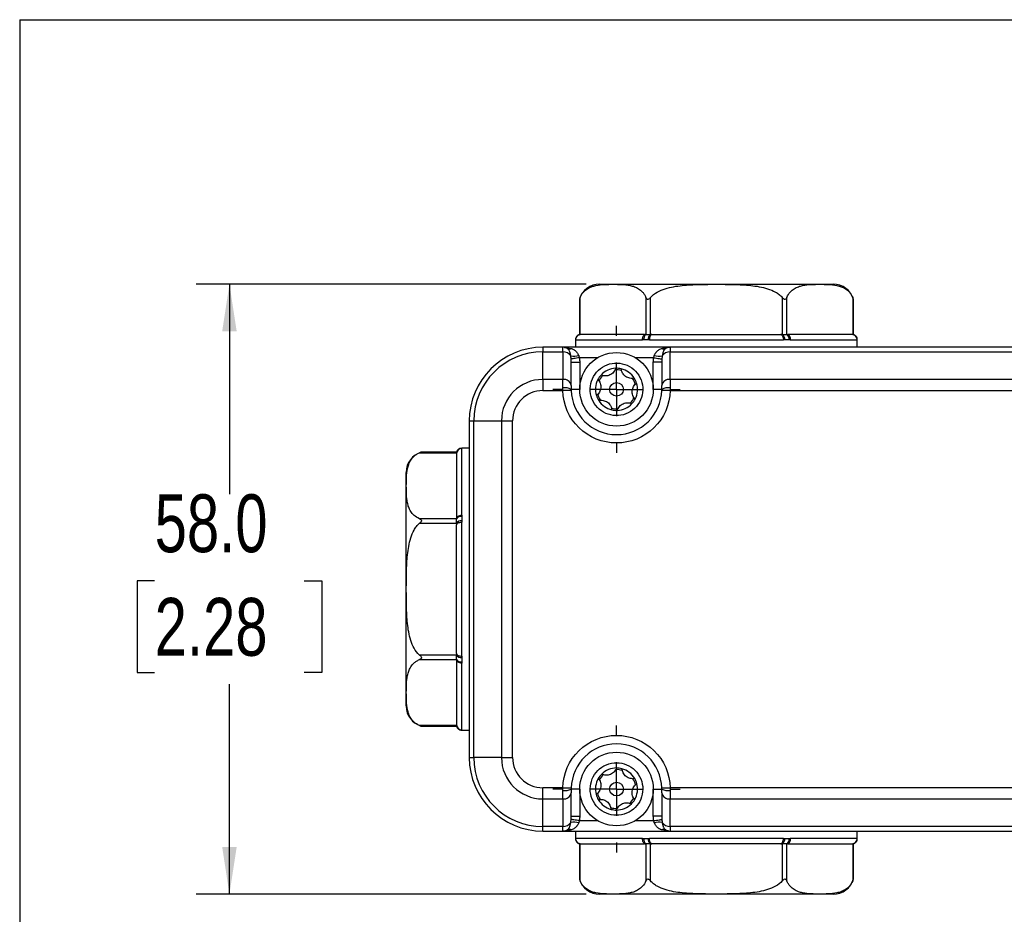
# Model space of a CAD drawing. Header units: millimetres. Extents: x 0 to 559, y 0 to 432.
# Tile 9 of 26: x 0 to 94, y 347 to 432. Entities that reach past the tile are written whole.
import ezdxf

# ---------------------------------------------------------------- set-up
doc = ezdxf.new("R2010")
doc.units = ezdxf.units.MM
doc.linetypes.add('CENTERX2', pattern=[20.32, 12.7, -2.54, 2.54, -2.54])
doc.layers.add('CENTER', color=40, linetype='CENTERX2')
doc.layers.add('DIMENSIONS', color=140, linetype='Continuous', lineweight=25)
doc.styles.add('SLDTEXTSTYLE0', font='TXT', dxfattribs={"width": 0.75})
doc.dimstyles.new('SLDDIMSTYLE0', dxfattribs={"dimtxt": 5.5, "dimasz": 4.5, "dimexe": 0, "dimexo": 0.0625, "dimgap": 1.375, "dimtad": 0, "dimtih": 1, "dimtoh": 1, "dimdec": 1, "dimrnd": 1e-09, "dimzin": 4, "dimdsep": 46, "dimtxsty": 'SLDTEXTSTYLE0', "dimsah": 1, "dimcen": 0.09, "dimadec": 0, "dimazin": 1, "dimtfac": 1, "dimtdec": 1, "dimtofl": 0, "dimtmove": 0, "dimatfit": 3, "dimfxl": 0, "dimfrac": 2, "dimtolj": 1, "dimtzin": 12, "dimarcsym": 0})

# ---------------------------------------------------------------- blocks, each defined once
blk = doc.blocks.new('_D_9')
at = {"layer": 'DIMENSIONS'}
for p, q in [((53.873, 406.657), (16.769, 406.657)), ((19.944, 406.657), (19.944, 386.696)), ((12.832, 378.467), (11.156, 378.467)), ((11.156, 378.467), (11.156, 369.736)), ((27.055, 378.467), (28.731, 378.467)), ((28.731, 378.467), (28.731, 369.736)), ((11.156, 369.736), (12.832, 369.736)), ((28.731, 369.736), (27.055, 369.736)), ((19.944, 348.657), (19.944, 368.619)), ((53.873, 348.657), (16.769, 348.657))]:
    blk.add_line(p, q, dxfattribs=at)
for points in [[(19.944, 406.657), (19.251, 402.157), (20.636, 402.157)], [(19.944, 348.657), (20.636, 353.157), (19.251, 353.157)]]:
    blk.add_solid(points, dxfattribs=at)
at = {"layer": 'DIMENSIONS', "char_height": 5.5, "attachment_point": 1, "style": 'SLDTEXTSTYLE0'}
for s, insert in [('58.0', (12.832, 386.674)), ('2.28', (12.832, 376.826))]:
    blk.add_mtext(s, dxfattribs=dict(at, insert=insert))
blk = doc.blocks.new('SW_CENTERMARKSYMBOL_1')
at = {"layer": 'CENTER', "color": 0}
for p, q in [((0, 5.08), (0, 6.04)), ((0, 0), (0, 2.54)), ((-5.08, 0), (-6.04, 0)), ((0, 0), (-2.54, 0)), ((0, 0), (0, -2.54)), ((0, 0), (2.54, 0)), ((5.08, 0), (6.04, 0)), ((0, -5.08), (0, -6.04))]:
    blk.add_line(p, q, dxfattribs=at)
blk = doc.blocks.new('SW_CENTERMARKSYMBOL_2')
at = {"layer": 'CENTER', "color": 0}
for p, q in [((0, 5.08), (0, 6.04)), ((0, 0), (0, 2.54)), ((-5.08, 0), (-6.04, 0)), ((0, 0), (-2.54, 0)), ((0, 0), (0, -2.54)), ((0, 0), (2.54, 0)), ((5.08, 0), (6.04, 0)), ((0, -5.08), (0, -6.04))]:
    blk.add_line(p, q, dxfattribs=at)

msp = doc.modelspace()

# ---------------------------------------------------------------- linework, layer by layer
at = {"color": 7, "linetype": 'Continuous'}
for q in [(0, 0), (558.8, 431.8)]:
    msp.add_line((0, 431.8), q, dxfattribs=at)
for p, q in [((53.287, 401.857), (53.287, 405.397)), ((59.552, 405.397), (59.552, 401.857)), ((59.985, 401.857), (59.985, 405.397)), ((72.513, 405.397), (72.513, 401.857)), ((72.946, 401.857), (72.946, 405.397)), ((79.21, 405.397), (79.21, 401.857)), ((53.22, 405.208), (53.22, 401.857)), ((79.277, 401.857), (79.277, 405.208)), ((59.552, 401.857), (59.485, 401.857)), ((60.118, 401.857), (59.985, 401.857)), ((72.513, 401.857), (72.38, 401.857)), ((73.013, 401.857), (72.946, 401.857)), ((52.849, 401.377), (52.849, 400.657)), ((52.854, 401.357), (59.223, 401.357)), ((59.88, 401.357), (72.617, 401.357)), ((73.275, 401.357), (79.644, 401.357)), ((79.649, 400.657), (79.649, 401.377)), ((49.749, 400.657), (49.749, 400.218)), ((51.649, 400.657), (49.749, 400.657)), ((49.749, 397.597), (49.749, 400.218)), ((49.749, 400.218), (51.649, 400.218)), ((51.649, 400.218), (51.649, 400.657)), ((61.849, 400.657), (51.649, 400.657)), ((51.649, 400.218), (51.649, 397.597)), ((51.808, 400.633), (52.474, 400.53)), ((61.849, 400.657), (61.849, 400.218)), ((171.367, 400.657), (61.849, 400.657)), ((61.849, 397.597), (61.849, 400.218)), ((61.849, 400.218), (171.367, 400.218)), ((52.449, 397.031), (52.449, 399.226)), ((52.449, 399.226), (53.249, 399.226)), ((54.946, 399.657), (53.22, 399.657)), ((53.249, 399.226), (53.249, 396.657)), ((60.278, 399.657), (58.552, 399.657)), ((61.049, 399.226), (60.249, 399.226)), ((60.249, 396.657), (60.249, 399.226)), ((61.049, 399.226), (61.049, 397.031)), ((51.649, 397.597), (49.749, 397.597)), ((49.749, 397.597), (49.749, 396.536)), ((51.649, 396.796), (51.649, 397.597)), ((125.37, 397.597), (61.849, 397.597)), ((61.849, 397.597), (61.849, 396.796)), ((49.749, 396.536), (51.65, 396.536)), ((53.249, 396.657), (52.449, 396.657)), ((61.049, 396.657), (60.249, 396.657)), ((61.847, 396.536), (124.275, 396.536)), ((42.749, 393.657), (43.188, 393.657)), ((42.749, 393.657), (42.749, 361.657)), ((43.188, 393.657), (45.81, 393.657)), ((43.188, 361.657), (43.188, 393.657)), ((45.81, 393.657), (45.81, 361.657)), ((45.81, 393.657), (46.87, 393.657)), ((46.87, 361.657), (46.87, 393.657)), ((38.009, 390.619), (41.549, 390.619)), ((41.549, 390.686), (38.198, 390.686)), ((42.749, 391.057), (42.029, 391.057)), ((42.049, 384.684), (42.049, 391.052)), ((41.549, 384.355), (38.009, 384.355)), ((38.009, 383.922), (41.549, 383.922)), ((41.549, 384.421), (41.549, 384.355)), ((41.549, 383.922), (41.549, 383.788)), ((42.049, 371.289), (42.049, 384.026)), ((41.549, 371.393), (38.009, 371.393)), ((38.009, 370.96), (41.549, 370.96)), ((41.549, 371.527), (41.549, 371.393)), ((41.549, 370.96), (41.549, 370.893)), ((42.049, 364.263), (42.049, 370.631)), ((41.549, 364.696), (38.009, 364.696)), ((38.198, 364.629), (41.549, 364.629)), ((42.029, 364.257), (42.749, 364.257)), ((42.749, 361.657), (43.188, 361.657)), ((45.81, 361.657), (43.188, 361.657)), ((45.81, 361.657), (46.87, 361.657)), ((51.65, 358.779), (49.749, 358.779)), ((49.749, 357.718), (49.749, 358.779)), ((53.249, 358.657), (52.449, 358.657)), ((53.249, 358.657), (53.249, 356.089)), ((60.249, 358.657), (61.049, 358.657)), ((60.249, 356.089), (60.249, 358.657)), ((124.275, 358.779), (61.847, 358.779)), ((49.749, 357.718), (51.649, 357.718)), ((49.749, 355.097), (49.749, 357.718)), ((51.649, 357.718), (51.649, 358.519)), ((51.649, 357.718), (51.649, 355.097)), ((52.449, 356.089), (52.449, 358.284)), ((61.049, 358.284), (61.049, 356.089)), ((61.849, 358.519), (61.849, 357.718)), ((61.849, 355.097), (61.849, 357.718)), ((61.849, 357.718), (125.37, 357.718)), ((52.449, 356.089), (53.249, 356.089)), ((61.049, 356.089), (60.249, 356.089)), ((51.649, 355.097), (49.749, 355.097)), ((49.749, 354.657), (49.749, 355.097)), ((51.649, 354.657), (51.649, 355.097)), ((53.22, 355.657), (54.946, 355.657)), ((58.552, 355.657), (60.278, 355.657)), ((171.367, 355.097), (61.849, 355.097)), ((61.849, 355.097), (61.849, 354.657)), ((49.749, 354.657), (51.649, 354.657)), ((51.649, 354.657), (61.849, 354.657)), ((52.849, 354.657), (52.849, 353.938)), ((59.223, 353.957), (52.854, 353.957)), ((72.617, 353.957), (59.88, 353.957)), ((61.69, 354.682), (61.024, 354.785)), ((61.849, 354.657), (171.367, 354.657)), ((79.644, 353.957), (73.275, 353.957)), ((79.649, 353.938), (79.649, 354.657)), ((53.22, 353.457), (53.22, 350.107)), ((53.287, 349.917), (53.287, 353.457)), ((59.485, 353.457), (59.552, 353.457)), ((59.552, 353.457), (59.552, 349.917)), ((59.985, 353.457), (60.118, 353.457)), ((59.985, 349.917), (59.985, 353.457)), ((72.38, 353.457), (72.513, 353.457)), ((72.513, 353.457), (72.513, 349.917)), ((72.946, 353.457), (73.013, 353.457)), ((72.946, 349.917), (72.946, 353.457)), ((79.21, 353.457), (79.21, 349.917)), ((79.277, 350.107), (79.277, 353.457))]:
    msp.add_line(p, q)
at = {"flags": 128}
for points in [[(59.223, 401.357), (59.228, 401.455), (59.243, 401.549), (59.267, 401.635), (59.3, 401.711), (59.339, 401.773), (59.385, 401.819), (59.434, 401.848), (59.485, 401.857)], [(60.118, 401.857), (60.072, 401.848), (60.027, 401.819), (59.986, 401.773), (59.95, 401.711), (59.92, 401.635), (59.899, 401.549), (59.885, 401.455), (59.88, 401.357)], [(72.38, 401.857), (72.426, 401.848), (72.471, 401.819), (72.512, 401.773), (72.548, 401.711), (72.577, 401.635), (72.599, 401.549), (72.613, 401.455), (72.617, 401.357)], [(73.013, 401.857), (73.064, 401.848), (73.113, 401.819), (73.159, 401.773), (73.198, 401.711), (73.231, 401.635), (73.255, 401.549), (73.27, 401.455), (73.275, 401.357)], [(53.22, 399.657), (53.078, 399.638), (52.941, 399.619), (52.813, 399.602), (52.698, 399.586), (52.6, 399.572), (52.522, 399.562), (52.466, 399.554), (52.434, 399.55)], [(60.278, 399.657), (60.42, 399.638), (60.557, 399.619), (60.685, 399.602), (60.8, 399.586), (60.898, 399.572), (60.976, 399.562), (61.032, 399.554), (61.064, 399.55)], [(52.45, 396.555), (52.435, 396.555), (52.389, 396.554), (52.315, 396.552), (52.216, 396.55), (52.095, 396.547), (51.956, 396.543), (51.806, 396.54), (51.65, 396.536)], [(61.847, 396.536), (61.691, 396.54), (61.541, 396.543), (61.403, 396.547), (61.282, 396.55), (61.183, 396.552), (61.109, 396.554), (61.063, 396.555), (61.048, 396.555)], [(41.549, 384.421), (41.559, 384.473), (41.587, 384.522), (41.633, 384.567), (41.695, 384.607), (41.771, 384.639), (41.858, 384.664), (41.951, 384.679), (42.049, 384.684)], [(41.549, 383.788), (41.559, 383.835), (41.587, 383.879), (41.633, 383.92), (41.695, 383.956), (41.771, 383.986), (41.858, 384.008), (41.951, 384.021), (42.049, 384.026)], [(41.549, 371.527), (41.559, 371.48), (41.587, 371.436), (41.633, 371.395), (41.695, 371.359), (41.771, 371.329), (41.858, 371.307), (41.951, 371.294), (42.049, 371.289)], [(42.049, 370.631), (41.951, 370.636), (41.858, 370.651), (41.771, 370.676), (41.695, 370.708), (41.633, 370.748), (41.587, 370.793), (41.559, 370.842), (41.549, 370.893)], [(51.65, 358.779), (51.806, 358.775), (51.956, 358.771), (52.095, 358.768), (52.216, 358.765), (52.315, 358.763), (52.389, 358.761), (52.435, 358.76), (52.45, 358.76)], [(61.048, 358.76), (61.063, 358.76), (61.109, 358.761), (61.183, 358.763), (61.282, 358.765), (61.403, 358.768), (61.541, 358.771), (61.691, 358.775), (61.847, 358.779)], [(53.22, 355.657), (53.078, 355.677), (52.941, 355.696), (52.813, 355.713), (52.698, 355.729), (52.6, 355.742), (52.522, 355.753), (52.466, 355.761), (52.434, 355.765)], [(60.278, 355.657), (60.42, 355.677), (60.557, 355.696), (60.685, 355.713), (60.8, 355.729), (60.898, 355.742), (60.976, 355.753), (61.032, 355.761), (61.064, 355.765)], [(59.485, 353.457), (59.434, 353.467), (59.385, 353.495), (59.339, 353.542), (59.3, 353.604), (59.267, 353.68), (59.243, 353.766), (59.228, 353.86), (59.223, 353.957)], [(60.118, 353.457), (60.072, 353.467), (60.027, 353.495), (59.986, 353.542), (59.95, 353.604), (59.92, 353.68), (59.899, 353.766), (59.885, 353.86), (59.88, 353.957)], [(72.38, 353.457), (72.426, 353.467), (72.471, 353.495), (72.512, 353.542), (72.548, 353.604), (72.577, 353.68), (72.599, 353.766), (72.613, 353.86), (72.617, 353.957)], [(73.275, 353.957), (73.27, 353.86), (73.255, 353.766), (73.231, 353.68), (73.198, 353.604), (73.159, 353.542), (73.113, 353.495), (73.064, 353.467), (73.013, 353.457)]]:
    msp.add_lwpolyline(points, dxfattribs=at)
for centre, radius in [((56.749, 396.657), 3.5), ((56.749, 396.657), 0.65), ((56.749, 358.657), 3.5), ((56.749, 358.657), 0.65)]:
    msp.add_circle(centre, radius)
for centre, radius, start, end in [((55.143, 404.657), 2, 90, 163.98235), ((77.355, 404.657), 2, 16.00468, 90), ((53.351, 401.362), 0.5, 97.2624, 179.86297), ((53.354, 401.358), 0.5, 90.01092, 180.01192), ((59.812, 401.47), 0.467, 123.89781, 193.3011), ((60.28, 401.406), 0.54, 123.16916, 184.54077), ((72.218, 401.406), 0.54, 355.45853, 56.83154), ((72.686, 401.47), 0.467, 346.698, 56.10309), ((79.144, 401.358), 0.5, 359.98843, 89.98872), ((79.147, 401.362), 0.5, 0.13893, 82.73569), ((49.749, 393.657), 7, 90, 180), ((49.749, 393.657), 6.561, 90, 180), ((51.649, 399.857), 0.8, 58.96487, 90), ((51.705, 399.386), 0.834, 33.40102, 93.85755), ((52.28, 400.95), 0.462, 241.70914, 294.75692), ((52.728, 401.415), 1.603, 258.23122, 285.37214), ((60.77, 401.415), 1.603, 254.62788, 281.76876), ((61.218, 400.95), 0.462, 245.24252, 298.29142), ((61.793, 399.386), 0.834, 86.14245, 146.59898), ((61.849, 399.857), 0.8, 90, 121.03513), ((56.749, 396.657), 2, 137.09504, 152.43175), ((56.749, 396.657), 1.85, 135.1164, 154.41039), ((56.749, 396.657), 2, 92.43175, 137.09504), ((56.749, 396.657), 1.85, 75.1164, 94.41039), ((56.749, 396.657), 2, 77.09504, 92.43175), ((56.749, 396.657), 2, 32.43175, 77.09504), ((49.749, 393.657), 3.939, 90, 180), ((51.749, 396.89), 0.714, 11.42255, 98.04859), ((56.749, 396.657), 2, 152.43175, 197.09504), ((56.749, 396.657), 1.85, 15.1164, 34.41039), ((56.749, 396.657), 2, 17.09504, 32.43175), ((56.749, 396.657), 2, 332.43175, 17.09504), ((61.749, 396.89), 0.714, 81.94995, 168.57874), ((51.843, 395.538), 1.273, 61.56852, 98.76642), ((56.749, 396.657), 4.3, 181.3631, 358.6369), ((56.749, 396.657), 2, 197.09504, 212.43175), ((56.749, 396.657), 1.85, 195.1164, 214.41039), ((61.655, 395.538), 1.273, 81.23279, 118.43228), ((56.749, 396.657), 2, 212.43175, 257.09504), ((56.749, 396.657), 2, 272.43175, 317.09504), ((56.749, 396.657), 1.85, 315.1164, 334.41039), ((56.749, 396.657), 2, 317.09504, 332.43175), ((56.749, 396.657), 1.85, 255.1164, 274.41039), ((56.749, 396.657), 2, 257.09504, 272.43175), ((38.749, 388.763), 2, 106.00468, 180), ((42.045, 390.556), 0.5, 90.13824, 172.73525), ((42.049, 390.552), 0.5, 89.98934, 179.98664), ((41.936, 384.094), 0.467, 76.69872, 146.10172), ((42.001, 383.626), 0.54, 85.45892, 146.83013), ((42.001, 371.689), 0.54, 213.16991, 274.54113), ((41.936, 371.22), 0.467, 213.89824, 283.30122), ((38.749, 366.552), 2, 180, 253.98235), ((42.049, 364.763), 0.5, 180.01325, 270.01077), ((42.045, 364.759), 0.5, 187.26475, 269.86176), ((56.749, 358.657), 4.3, 1.3631, 178.6369), ((49.749, 361.657), 7, 180, 270), ((49.749, 361.657), 6.561, 180, 270), ((49.749, 361.657), 3.939, 180, 270), ((56.749, 358.657), 2, 90.19103, 134.85432), ((56.749, 358.657), 1.85, 72.87568, 92.16967), ((56.749, 358.657), 2, 74.85432, 90.19103), ((56.749, 358.657), 2, 30.19103, 74.85432), ((56.749, 358.657), 2, 150.19103, 194.85432), ((56.749, 358.657), 2, 134.85432, 150.19103), ((56.749, 358.657), 1.85, 132.87568, 152.16967), ((56.749, 358.657), 1.85, 12.87568, 32.16967), ((56.749, 358.657), 2, 14.85432, 30.19103), ((51.843, 359.777), 1.273, 261.23358, 298.43148), ((56.749, 358.657), 2, 330.19103, 14.85432), ((61.655, 359.777), 1.273, 241.56772, 278.76721), ((51.749, 358.425), 0.714, 261.95141, 348.57745), ((56.749, 358.657), 2, 194.85432, 210.19103), ((56.749, 358.657), 1.85, 192.87568, 212.16967), ((56.749, 358.657), 2, 210.19103, 254.85432), ((56.749, 358.657), 1.85, 312.87568, 332.16967), ((56.749, 358.657), 2, 314.85432, 330.19103), ((61.749, 358.425), 0.714, 191.4214, 278.04973), ((56.749, 358.657), 1.85, 252.87568, 272.16967), ((56.749, 358.657), 2, 254.85432, 270.19103), ((56.749, 358.657), 2, 270.19103, 314.85432), ((51.705, 355.929), 0.834, 266.14245, 326.59898), ((52.728, 353.9), 1.603, 74.62786, 101.76878), ((60.77, 353.9), 1.603, 78.23124, 105.37212), ((61.793, 355.929), 0.834, 213.40102, 273.85755), ((51.649, 355.457), 0.8, 270, 301.03513), ((52.28, 354.365), 0.462, 65.24308, 118.29086), ((53.351, 353.953), 0.5, 180.13703, 262.7376), ((53.354, 353.957), 0.5, 179.98808, 269.98908), ((59.812, 353.845), 0.467, 166.6989, 236.10219), ((60.28, 353.909), 0.54, 175.45923, 236.83084), ((61.218, 354.365), 0.462, 61.70858, 114.75748), ((61.849, 355.457), 0.8, 238.96487, 270), ((72.218, 353.909), 0.54, 303.16846, 4.54147), ((72.686, 353.845), 0.467, 303.89691, 13.302), ((79.144, 353.957), 0.5, 270.01128, 0.01157), ((79.147, 353.953), 0.5, 277.26431, 359.86107), ((55.143, 350.657), 2, 196.00468, 270), ((77.355, 350.657), 2, 270, 343.98235)]:
    msp.add_arc(centre, radius, start, end)
for points, knots in [([(53.287, 405.397), (53.376, 405.613), (53.487, 405.774), (53.729, 406.042), (53.856, 406.143), (54.117, 406.306), (54.252, 406.368), (54.521, 406.466), (54.656, 406.502), (55.062, 406.586), (55.333, 406.611), (55.877, 406.639), (56.149, 406.642), (56.693, 406.642), (56.965, 406.639), (57.509, 406.61), (57.78, 406.586), (58.186, 406.502), (58.32, 406.465), (58.589, 406.367), (58.723, 406.305), (58.984, 406.142), (59.112, 406.04), (59.292, 405.841), (59.349, 405.767), (59.457, 405.599), (59.508, 405.504), (59.552, 405.397)], [0, 0, 0, 0, 0.0625, 0.0625, 0.125, 0.125, 0.1875, 0.1875, 0.25, 0.25, 0.375, 0.375, 0.5, 0.5, 0.625, 0.625, 0.75, 0.75, 0.8125, 0.8125, 0.875, 0.875, 0.9375, 0.9375, 0.96875, 0.96875, 1, 1, 1, 1]), ([(55.143, 406.657), (55.143, 406.657), (56.313, 406.657), (60.479, 406.657), (63.304, 406.657), (69.194, 406.657), (72.019, 406.657), (76.185, 406.657), (77.355, 406.657), (77.355, 406.657)], [0, 0, 0, 0, 0.25, 0.25, 0.5, 0.5, 0.75, 0.75, 1, 1, 1, 1]), ([(59.985, 405.397), (60.162, 405.613), (60.384, 405.774), (60.868, 406.042), (61.122, 406.143), (61.645, 406.306), (61.914, 406.368), (62.452, 406.466), (62.722, 406.502), (63.534, 406.586), (64.077, 406.611), (65.163, 406.639), (65.707, 406.642), (66.796, 406.642), (67.34, 406.639), (68.427, 406.61), (68.97, 406.586), (69.781, 406.502), (70.051, 406.465), (70.588, 406.367), (70.856, 406.305), (71.378, 406.142), (71.634, 406.04), (71.993, 405.841), (72.108, 405.767), (72.324, 405.599), (72.425, 405.504), (72.513, 405.397)], [0, 0, 0, 0, 0.0625, 0.0625, 0.125, 0.125, 0.1875, 0.1875, 0.25, 0.25, 0.375, 0.375, 0.5, 0.5, 0.625, 0.625, 0.75, 0.75, 0.8125, 0.8125, 0.875, 0.875, 0.9375, 0.9375, 0.96875, 0.96875, 1, 1, 1, 1]), ([(72.946, 405.397), (73.035, 405.613), (73.146, 405.774), (73.388, 406.042), (73.515, 406.143), (73.776, 406.306), (73.911, 406.368), (74.18, 406.466), (74.315, 406.502), (74.721, 406.586), (74.992, 406.611), (75.535, 406.639), (75.807, 406.642), (76.352, 406.642), (76.624, 406.639), (77.168, 406.61), (77.439, 406.586), (77.844, 406.502), (77.979, 406.465), (78.248, 406.367), (78.382, 406.305), (78.643, 406.142), (78.771, 406.04), (78.95, 405.841), (79.008, 405.767), (79.116, 405.599), (79.166, 405.504), (79.21, 405.397)], [0, 0, 0, 0, 0.0625, 0.0625, 0.125, 0.125, 0.1875, 0.1875, 0.25, 0.25, 0.375, 0.375, 0.5, 0.5, 0.625, 0.625, 0.75, 0.75, 0.8125, 0.8125, 0.875, 0.875, 0.9375, 0.9375, 0.96875, 0.96875, 1, 1, 1, 1]), ([(53.287, 405.397), (53.271, 405.355), (53.247, 405.294), (53.228, 405.234), (53.221, 405.211), (53.221, 405.209), (53.22, 405.208)], [0, 0, 0, 0, 0.49571, 0.722548, 0.904608, 1, 1, 1, 1]), ([(59.985, 405.397), (59.949, 405.355), (59.913, 405.313), (59.831, 405.24), (59.782, 405.208), (59.71, 405.208), (59.688, 405.217), (59.649, 405.242), (59.633, 405.259), (59.59, 405.313), (59.569, 405.355), (59.552, 405.397)], [0, 0, 0, 0, 0.25, 0.25, 0.5, 0.5, 0.625, 0.625, 0.75, 0.75, 1, 1, 1, 1]), ([(72.946, 405.397), (72.929, 405.355), (72.907, 405.313), (72.85, 405.24), (72.811, 405.208), (72.739, 405.208), (72.714, 405.217), (72.668, 405.242), (72.646, 405.259), (72.585, 405.313), (72.548, 405.355), (72.513, 405.397)], [0, 0, 0, 0, 0.25, 0.25, 0.5, 0.5, 0.625, 0.625, 0.75, 0.75, 1, 1, 1, 1]), ([(79.277, 405.208), (79.277, 405.208), (79.278, 405.206), (79.274, 405.22), (79.256, 405.278), (79.229, 405.348), (79.21, 405.397)], [0, 0, 0, 0, 0.000746, 0.182161, 0.422728, 1, 1, 1, 1]), ([(53.224, 401.858), (53.174, 401.84), (53.07, 401.803), (52.947, 401.686), (52.864, 401.538), (52.854, 401.428), (52.849, 401.374)], [0, 0, 0, 0, 0.242869, 0.499694, 0.756683, 1, 1, 1, 1]), ([(53.22, 401.857), (53.225, 401.857), (53.233, 401.857), (53.273, 401.857), (53.287, 401.857)], [0, 0, 0, 0, 0.64321, 1, 1, 1, 1]), ([(59.413, 401.857), (59.001, 401.857), (58.152, 401.857), (57, 401.857), (55.946, 401.857), (55.048, 401.857), (54.324, 401.857), (53.799, 401.857), (53.453, 401.857), (53.387, 401.857), (53.354, 401.857)], [0, 0, 0, 0, 0.116935, 0.240859, 0.368667, 0.496516, 0.624323, 0.752172, 0.876076, 1, 1, 1, 1]), ([(59.552, 401.857), (59.596, 401.857), (59.659, 401.857), (59.81, 401.857), (59.897, 401.857), (59.985, 401.857)], [0, 0, 0, 0, 0.5, 0.5, 1, 1, 1, 1]), ([(72.513, 401.857), (72.601, 401.857), (72.688, 401.857), (72.839, 401.857), (72.902, 401.857), (72.946, 401.857)], [0, 0, 0, 0, 0.5, 0.5, 1, 1, 1, 1]), ([(79.144, 401.857), (79.111, 401.857), (79.044, 401.857), (78.699, 401.857), (78.174, 401.857), (77.45, 401.857), (76.552, 401.857), (75.498, 401.857), (74.346, 401.857), (73.497, 401.857), (73.085, 401.857)], [0, 0, 0, 0, 0.123904, 0.247828, 0.375636, 0.503484, 0.631292, 0.75914, 0.883044, 1, 1, 1, 1]), ([(79.21, 401.857), (79.23, 401.857), (79.269, 401.857), (79.272, 401.857), (79.273, 401.857)], [0, 0, 0, 0, 0.479927, 1, 1, 1, 1]), ([(79.649, 401.374), (79.644, 401.428), (79.634, 401.538), (79.551, 401.686), (79.428, 401.803), (79.324, 401.84), (79.273, 401.858)], [0, 0, 0, 0, 0.243335, 0.500351, 0.7571702, 1, 1, 1, 1]), ([(52.854, 401.357), (52.854, 401.358), (52.852, 401.358), (52.851, 401.361), (52.851, 401.363)], [0, 0, 0, 0, 0.5037, 1, 1, 1, 1]), ([(59.358, 401.363), (59.335, 401.361), (59.29, 401.358), (59.245, 401.358), (59.223, 401.357)], [0, 0, 0, 0, 0.4963, 1, 1, 1, 1]), ([(59.742, 401.363), (59.677, 401.368), (59.613, 401.374), (59.485, 401.374), (59.421, 401.368), (59.358, 401.363)], [0, 0, 0, 0, 0.5, 0.5, 1, 1, 1, 1]), ([(59.88, 401.357), (59.857, 401.358), (59.811, 401.358), (59.765, 401.361), (59.742, 401.363)], [0, 0, 0, 0, 0.5037, 1, 1, 1, 1]), ([(72.756, 401.363), (72.733, 401.361), (72.687, 401.358), (72.641, 401.358), (72.617, 401.357)], [0, 0, 0, 0, 0.4963, 1, 1, 1, 1]), ([(73.14, 401.363), (73.1, 401.366), (73.037, 401.371), (72.949, 401.376), (72.861, 401.371), (72.796, 401.366), (72.756, 401.363)], [0, 0, 0, 0, 0.3116832, 0.5, 0.6882854, 1, 1, 1, 1]), ([(73.275, 401.357), (73.252, 401.358), (73.208, 401.358), (73.162, 401.361), (73.14, 401.363)], [0, 0, 0, 0, 0.5037, 1, 1, 1, 1]), ([(79.647, 401.363), (79.647, 401.361), (79.646, 401.358), (79.644, 401.358), (79.644, 401.357)], [0, 0, 0, 0, 0.4963, 1, 1, 1, 1]), ([(52.401, 399.845), (52.396, 399.876), (52.386, 399.937), (52.367, 400.026), (52.344, 400.114), (52.317, 400.197), (52.277, 400.293), (52.223, 400.391), (52.15, 400.481), (52.09, 400.523), (52.061, 400.543)], [0, 0, 0, 0, 0.094343, 0.191455, 0.291422, 0.394285, 0.500031, 0.673495, 0.840739, 1, 1, 1, 1]), ([(52.434, 399.55), (52.431, 399.582), (52.425, 399.648), (52.413, 399.747), (52.405, 399.812), (52.401, 399.845)], [0, 0, 0, 0, 0.321272, 0.65436, 1, 1, 1, 1]), ([(52.474, 400.53), (52.504, 400.519), (52.565, 400.498), (52.65, 400.458), (52.731, 400.411), (52.808, 400.357), (52.898, 400.28), (52.993, 400.174), (53.087, 400.031), (53.131, 399.923), (53.153, 399.869)], [0, 0, 0, 0, 0.100971, 0.201128, 0.300788, 0.400276, 0.499916, 0.671948, 0.837891, 1, 1, 1, 1]), ([(53.153, 399.869), (53.167, 399.83), (53.191, 399.761), (53.211, 399.689), (53.22, 399.657)], [0, 0, 0, 0, 0.558447, 1, 1, 1, 1]), ([(60.278, 399.657), (60.287, 399.689), (60.306, 399.761), (60.331, 399.83), (60.345, 399.869)], [0, 0, 0, 0, 0.441553, 1, 1, 1, 1]), ([(60.345, 399.869), (60.355, 399.896), (60.376, 399.95), (60.414, 400.027), (60.457, 400.101), (60.505, 400.17), (60.559, 400.235), (60.636, 400.313), (60.739, 400.396), (60.874, 400.475), (60.974, 400.512), (61.024, 400.53)], [0, 0, 0, 0, 0.080788, 0.162236, 0.244644, 0.3283, 0.413479, 0.500444, 0.666252, 0.832273, 1, 1, 1, 1]), ([(61.024, 400.53), (61.064, 400.543), (61.149, 400.57), (61.285, 400.602), (61.438, 400.629), (61.628, 400.652), (61.767, 400.655), (61.849, 400.657)], [0, 0, 0, 0, 0.1498408, 0.3163545, 0.4995906, 0.7068491, 1, 1, 1, 1]), ([(61.097, 399.845), (61.091, 399.796), (61.079, 399.7), (61.069, 399.599), (61.064, 399.55)], [0, 0, 0, 0, 0.513718, 1, 1, 1, 1]), ([(61.436, 400.543), (61.419, 400.531), (61.383, 400.508), (61.335, 400.463), (61.291, 400.409), (61.25, 400.347), (61.205, 400.26), (61.162, 400.145), (61.123, 400), (61.105, 399.896), (61.097, 399.845)], [0, 0, 0, 0, 0.094551, 0.192206, 0.292635, 0.395455, 0.500243, 0.674762, 0.84129, 1, 1, 1, 1]), ([(53.22, 399.657), (53.228, 399.586), (53.245, 399.443), (53.248, 399.298), (53.249, 399.226)], [0, 0, 0, 0, 0.49885, 1, 1, 1, 1]), ([(55.307, 394.615), (54.765, 394.998), (54.398, 395.58), (54.173, 396.887), (54.324, 397.558), (55.09, 398.641), (55.672, 399.009), (56.978, 399.234), (57.65, 399.082), (58.191, 398.699)], [0, 0, 0, 0, 0.25, 0.25, 0.5, 0.5, 0.75, 0.75, 1, 1, 1, 1]), ([(60.249, 399.226), (60.25, 399.298), (60.253, 399.443), (60.27, 399.586), (60.278, 399.657)], [0, 0, 0, 0, 0.5011502, 1, 1, 1, 1]), ([(56.664, 398.656), (56.627, 398.523), (56.562, 398.399), (56.379, 398.178), (56.259, 398.084), (55.986, 397.957), (55.834, 397.926), (55.547, 397.929), (55.409, 397.962), (55.284, 398.019)], [0, 0, 0, 0, 0.25, 0.25, 0.5, 0.5, 0.75, 0.75, 1, 1, 1, 1]), ([(58.191, 398.699), (58.733, 398.317), (59.1, 397.735), (59.325, 396.428), (59.173, 395.757), (58.408, 394.674), (57.826, 394.306), (56.519, 394.081), (55.848, 394.233), (55.307, 394.615)], [0, 0, 0, 0, 0.25, 0.25, 0.5, 0.5, 0.75, 0.75, 1, 1, 1, 1]), ([(58.437, 397.73), (58.304, 397.696), (58.163, 397.69), (57.881, 397.738), (57.739, 397.795), (57.49, 397.971), (57.389, 398.085), (57.249, 398.335), (57.208, 398.47), (57.196, 398.607)], [0, 0, 0, 0, 0.25, 0.25, 0.5, 0.5, 0.75, 0.75, 1, 1, 1, 1]), ([(54.976, 397.583), (55.072, 397.485), (55.148, 397.366), (55.247, 397.098), (55.269, 396.946), (55.242, 396.646), (55.193, 396.499), (55.046, 396.252), (54.949, 396.149), (54.837, 396.07)], [0, 0, 0, 0, 0.25, 0.25, 0.5, 0.5, 0.75, 0.75, 1, 1, 1, 1]), ([(58.522, 395.732), (58.426, 395.83), (58.35, 395.948), (58.251, 396.217), (58.229, 396.369), (58.256, 396.668), (58.305, 396.816), (58.451, 397.063), (58.548, 397.166), (58.661, 397.245)], [0, 0, 0, 0, 0.25, 0.25, 0.5, 0.5, 0.75, 0.75, 1, 1, 1, 1]), ([(61.847, 396.536), (61.816, 395.205), (61.265, 393.939), (59.359, 392.078), (58.08, 391.557), (55.417, 391.557), (54.139, 392.078), (52.233, 393.939), (51.682, 395.205), (51.65, 396.536)], [0, 0, 0, 0, 0.25, 0.25, 0.5, 0.5, 0.75, 0.75, 1, 1, 1, 1]), ([(55.061, 395.585), (55.194, 395.619), (55.334, 395.625), (55.617, 395.577), (55.759, 395.52), (56.008, 395.344), (56.109, 395.23), (56.249, 394.98), (56.29, 394.845), (56.302, 394.708)], [0, 0, 0, 0, 0.25, 0.25, 0.5, 0.5, 0.75, 0.75, 1, 1, 1, 1]), ([(56.834, 394.659), (56.871, 394.791), (56.935, 394.916), (57.119, 395.137), (57.239, 395.231), (57.512, 395.358), (57.664, 395.389), (57.951, 395.386), (58.089, 395.353), (58.214, 395.296)], [0, 0, 0, 0, 0.25, 0.25, 0.5, 0.5, 0.75, 0.75, 1, 1, 1, 1]), ([(38.009, 384.355), (37.794, 384.443), (37.632, 384.554), (37.364, 384.796), (37.264, 384.924), (37.101, 385.185), (37.038, 385.319), (36.94, 385.589), (36.904, 385.724), (36.82, 386.129), (36.796, 386.401), (36.768, 386.944), (36.764, 387.216), (36.764, 387.76), (36.768, 388.032), (36.796, 388.576), (36.821, 388.848), (36.905, 389.253), (36.941, 389.388), (37.039, 389.656), (37.101, 389.79), (37.265, 390.051), (37.367, 390.18), (37.565, 390.359), (37.639, 390.416), (37.807, 390.524), (37.902, 390.575), (38.009, 390.619)], [0, 0, 0, 0, 0.0625, 0.0625, 0.125, 0.125, 0.1875, 0.1875, 0.25, 0.25, 0.375, 0.375, 0.5, 0.5, 0.625, 0.625, 0.75, 0.75, 0.8125, 0.8125, 0.875, 0.875, 0.9375, 0.9375, 0.96875, 0.96875, 1, 1, 1, 1]), ([(38.198, 390.686), (38.198, 390.686), (38.201, 390.687), (38.187, 390.683), (38.129, 390.665), (38.058, 390.638), (38.009, 390.619)], [0, 0, 0, 0, 0.000747, 0.182162, 0.422746, 1, 1, 1, 1]), ([(42.032, 391.057), (41.979, 391.052), (41.869, 391.042), (41.72, 390.959), (41.603, 390.836), (41.566, 390.732), (41.548, 390.682)], [0, 0, 0, 0, 0.243346, 0.500358, 0.757172, 1, 1, 1, 1]), ([(41.549, 390.619), (41.549, 390.638), (41.549, 390.678), (41.549, 390.68), (41.549, 390.682)], [0, 0, 0, 0, 0.479929, 1, 1, 1, 1]), ([(41.549, 390.552), (41.549, 390.519), (41.549, 390.453), (41.549, 390.107), (41.549, 389.583), (41.549, 388.858), (41.549, 387.96), (41.549, 386.906), (41.549, 385.754), (41.549, 384.906), (41.549, 384.494)], [0, 0, 0, 0, 0.123904, 0.247828, 0.375636, 0.503484, 0.631292, 0.759141, 0.883045, 1, 1, 1, 1]), ([(42.044, 391.056), (42.045, 391.055), (42.048, 391.054), (42.049, 391.053), (42.049, 391.052)], [0, 0, 0, 0, 0.4963, 1, 1, 1, 1]), ([(36.749, 366.552), (36.749, 366.552), (36.749, 367.722), (36.749, 371.887), (36.749, 374.712), (36.749, 380.603), (36.749, 383.428), (36.749, 387.593), (36.749, 388.763), (36.749, 388.763)], [0, 0, 0, 0, 0.25, 0.25, 0.5, 0.5, 0.75, 0.75, 1, 1, 1, 1]), ([(38.009, 371.393), (37.794, 371.571), (37.632, 371.793), (37.364, 372.277), (37.264, 372.531), (37.101, 373.053), (37.038, 373.323), (36.94, 373.861), (36.904, 374.131), (36.82, 374.942), (36.796, 375.485), (36.768, 376.572), (36.764, 377.116), (36.764, 378.204), (36.768, 378.749), (36.796, 379.836), (36.821, 380.379), (36.905, 381.19), (36.941, 381.459), (37.039, 381.997), (37.101, 382.265), (37.265, 382.786), (37.367, 383.043), (37.565, 383.401), (37.639, 383.516), (37.807, 383.732), (37.902, 383.834), (38.009, 383.922)], [0, 0, 0, 0, 0.0625, 0.0625, 0.125, 0.125, 0.1875, 0.1875, 0.25, 0.25, 0.375, 0.375, 0.5, 0.5, 0.625, 0.625, 0.75, 0.75, 0.8125, 0.8125, 0.875, 0.875, 0.9375, 0.9375, 0.96875, 0.96875, 1, 1, 1, 1]), ([(38.009, 384.355), (38.052, 384.337), (38.093, 384.316), (38.166, 384.258), (38.198, 384.219), (38.198, 384.147), (38.19, 384.122), (38.164, 384.076), (38.147, 384.055), (38.093, 383.993), (38.052, 383.957), (38.009, 383.922)], [0, 0, 0, 0, 0.25, 0.25, 0.5, 0.5, 0.625, 0.625, 0.75, 0.75, 1, 1, 1, 1]), ([(41.549, 383.922), (41.549, 384.01), (41.549, 384.096), (41.549, 384.247), (41.549, 384.311), (41.549, 384.355)], [0, 0, 0, 0, 0.5, 0.5, 1, 1, 1, 1]), ([(42.044, 384.549), (42.041, 384.509), (42.036, 384.446), (42.031, 384.357), (42.036, 384.269), (42.041, 384.205), (42.044, 384.165)], [0, 0, 0, 0, 0.311683, 0.5, 0.688285, 1, 1, 1, 1]), ([(42.049, 384.684), (42.049, 384.661), (42.048, 384.616), (42.045, 384.571), (42.044, 384.549)], [0, 0, 0, 0, 0.5037, 1, 1, 1, 1]), ([(42.044, 384.165), (42.045, 384.142), (42.048, 384.096), (42.049, 384.049), (42.049, 384.026)], [0, 0, 0, 0, 0.4963, 1, 1, 1, 1]), ([(38.009, 364.696), (37.794, 364.785), (37.632, 364.896), (37.364, 365.138), (37.264, 365.265), (37.101, 365.526), (37.038, 365.661), (36.94, 365.93), (36.904, 366.065), (36.82, 366.47), (36.796, 366.742), (36.768, 367.285), (36.764, 367.557), (36.764, 368.101), (36.768, 368.374), (36.796, 368.917), (36.821, 369.189), (36.905, 369.594), (36.941, 369.729), (37.039, 369.998), (37.101, 370.132), (37.265, 370.392), (37.367, 370.521), (37.565, 370.7), (37.639, 370.757), (37.807, 370.865), (37.902, 370.916), (38.009, 370.96)], [0, 0, 0, 0, 0.0625, 0.0625, 0.125, 0.125, 0.1875, 0.1875, 0.25, 0.25, 0.375, 0.375, 0.5, 0.5, 0.625, 0.625, 0.75, 0.75, 0.8125, 0.8125, 0.875, 0.875, 0.9375, 0.9375, 0.96875, 0.96875, 1, 1, 1, 1]), ([(38.009, 371.393), (38.052, 371.358), (38.093, 371.321), (38.166, 371.239), (38.198, 371.191), (38.198, 371.119), (38.19, 371.096), (38.164, 371.058), (38.147, 371.042), (38.093, 370.999), (38.052, 370.978), (38.009, 370.96)], [0, 0, 0, 0, 0.25, 0.25, 0.5, 0.5, 0.625, 0.625, 0.75, 0.75, 1, 1, 1, 1]), ([(41.549, 370.96), (41.549, 371.004), (41.549, 371.068), (41.549, 371.219), (41.549, 371.305), (41.549, 371.393)], [0, 0, 0, 0, 0.5, 0.5, 1, 1, 1, 1]), ([(41.549, 370.821), (41.549, 370.409), (41.549, 369.561), (41.549, 368.409), (41.549, 367.355), (41.549, 366.457), (41.549, 365.732), (41.549, 365.208), (41.549, 364.862), (41.549, 364.796), (41.549, 364.763)], [0, 0, 0, 0, 0.116935, 0.240859, 0.368667, 0.496515, 0.624323, 0.752172, 0.876076, 1, 1, 1, 1]), ([(42.044, 371.15), (42.038, 371.086), (42.032, 371.021), (42.032, 370.893), (42.038, 370.83), (42.044, 370.766)], [0, 0, 0, 0, 0.5, 0.5, 1, 1, 1, 1]), ([(42.049, 371.289), (42.049, 371.266), (42.048, 371.219), (42.045, 371.173), (42.044, 371.15)], [0, 0, 0, 0, 0.5037, 1, 1, 1, 1]), ([(42.044, 370.766), (42.045, 370.744), (42.048, 370.699), (42.049, 370.654), (42.049, 370.631)], [0, 0, 0, 0, 0.4963, 1, 1, 1, 1]), ([(38.009, 364.696), (38.051, 364.68), (38.112, 364.656), (38.172, 364.637), (38.195, 364.63), (38.197, 364.629), (38.198, 364.629)], [0, 0, 0, 0, 0.4956987, 0.7225474, 0.9046035, 1, 1, 1, 1]), ([(41.548, 364.632), (41.566, 364.582), (41.604, 364.478), (41.721, 364.355), (41.869, 364.273), (41.979, 364.262), (42.032, 364.257)], [0, 0, 0, 0, 0.242859, 0.499689, 0.756687, 1, 1, 1, 1]), ([(41.549, 364.629), (41.549, 364.634), (41.549, 364.642), (41.549, 364.682), (41.549, 364.696)], [0, 0, 0, 0, 0.64321, 1, 1, 1, 1]), ([(42.049, 364.263), (42.049, 364.262), (42.048, 364.261), (42.045, 364.26), (42.044, 364.259)], [0, 0, 0, 0, 0.5036997, 1, 1, 1, 1]), ([(51.65, 358.779), (51.682, 360.11), (52.233, 361.376), (54.139, 363.237), (55.417, 363.757), (56.749, 363.757)], [0, 0, 0, 0, 0.5, 0.5, 1, 1, 1, 1]), ([(56.749, 363.757), (58.08, 363.757), (59.359, 363.237), (61.265, 361.376), (61.816, 360.11), (61.847, 358.779)], [0, 0, 0, 0, 0.5, 0.5, 1, 1, 1, 1]), ([(55.791, 360.967), (57.066, 361.495), (58.53, 360.89), (59.587, 358.341), (58.981, 356.877), (57.707, 356.348)], [0, 0, 0, 0, 0.5, 0.5, 1, 1, 1, 1]), ([(57.707, 356.348), (56.432, 355.82), (54.968, 356.425), (53.911, 358.974), (54.517, 360.438), (55.791, 360.967)], [0, 0, 0, 0, 0.5, 0.5, 1, 1, 1, 1]), ([(56.742, 360.657), (56.7, 360.527), (56.631, 360.404), (56.439, 360.191), (56.315, 360.102), (56.033, 359.985), (55.883, 359.961), (55.597, 359.975), (55.461, 360.013), (55.338, 360.075)], [0, 0, 0, 0, 0.25, 0.25, 0.5, 0.5, 0.75, 0.75, 1, 1, 1, 1]), ([(58.478, 359.663), (58.343, 359.635), (58.203, 359.633), (57.922, 359.693), (57.783, 359.755), (57.544, 359.938), (57.445, 360.058), (57.314, 360.314), (57.279, 360.451), (57.271, 360.588)], [0, 0, 0, 0, 0.25, 0.25, 0.5, 0.5, 0.75, 0.75, 1, 1, 1, 1]), ([(55.014, 359.652), (55.105, 359.55), (55.177, 359.429), (55.265, 359.156), (55.281, 359.004), (55.243, 358.705), (55.188, 358.56), (55.032, 358.319), (54.931, 358.22), (54.816, 358.145)], [0, 0, 0, 0, 0.25, 0.25, 0.5, 0.5, 0.75, 0.75, 1, 1, 1, 1]), ([(58.484, 357.663), (58.392, 357.765), (58.321, 357.886), (58.232, 358.159), (58.217, 358.311), (58.255, 358.61), (58.31, 358.755), (58.466, 358.996), (58.567, 359.095), (58.682, 359.17)], [0, 0, 0, 0, 0.25, 0.25, 0.5, 0.5, 0.75, 0.75, 1, 1, 1, 1]), ([(55.02, 357.652), (55.155, 357.68), (55.295, 357.681), (55.575, 357.622), (55.715, 357.559), (55.954, 357.377), (56.053, 357.257), (56.183, 357.001), (56.219, 356.864), (56.226, 356.727)], [0, 0, 0, 0, 0.25, 0.25, 0.5, 0.5, 0.75, 0.75, 1, 1, 1, 1]), ([(56.756, 356.657), (56.798, 356.788), (56.867, 356.91), (57.059, 357.124), (57.182, 357.213), (57.464, 357.33), (57.615, 357.354), (57.901, 357.339), (58.037, 357.302), (58.16, 357.24)], [0, 0, 0, 0, 0.25, 0.25, 0.5, 0.5, 0.75, 0.75, 1, 1, 1, 1]), ([(53.249, 356.089), (53.248, 356.016), (53.245, 355.872), (53.228, 355.729), (53.22, 355.657)], [0, 0, 0, 0, 0.50115, 1, 1, 1, 1]), ([(60.278, 355.657), (60.27, 355.729), (60.253, 355.872), (60.25, 356.016), (60.249, 356.089)], [0, 0, 0, 0, 0.4988498, 1, 1, 1, 1]), ([(52.061, 354.772), (52.079, 354.784), (52.115, 354.807), (52.163, 354.852), (52.207, 354.906), (52.248, 354.968), (52.293, 355.054), (52.336, 355.17), (52.375, 355.315), (52.393, 355.419), (52.401, 355.47)], [0, 0, 0, 0, 0.094551, 0.192206, 0.292635, 0.395455, 0.500243, 0.674762, 0.84129, 1, 1, 1, 1]), ([(52.401, 355.47), (52.407, 355.519), (52.419, 355.615), (52.429, 355.716), (52.434, 355.765)], [0, 0, 0, 0, 0.5137183, 1, 1, 1, 1]), ([(53.153, 355.446), (53.143, 355.419), (53.122, 355.365), (53.084, 355.287), (53.041, 355.214), (52.992, 355.145), (52.939, 355.08), (52.862, 355.002), (52.759, 354.919), (52.623, 354.84), (52.524, 354.803), (52.474, 354.785)], [0, 0, 0, 0, 0.080788, 0.162236, 0.244644, 0.3283, 0.413479, 0.500444, 0.666252, 0.832273, 1, 1, 1, 1]), ([(53.22, 355.657), (53.211, 355.626), (53.191, 355.554), (53.167, 355.485), (53.153, 355.446)], [0, 0, 0, 0, 0.441553, 1, 1, 1, 1]), ([(60.345, 355.446), (60.331, 355.485), (60.306, 355.554), (60.287, 355.626), (60.278, 355.657)], [0, 0, 0, 0, 0.558447, 1, 1, 1, 1]), ([(61.024, 354.785), (60.994, 354.795), (60.933, 354.817), (60.848, 354.857), (60.766, 354.904), (60.69, 354.958), (60.6, 355.035), (60.504, 355.141), (60.411, 355.284), (60.367, 355.392), (60.345, 355.446)], [0, 0, 0, 0, 0.1009713, 0.2011278, 0.300788, 0.4002756, 0.4999156, 0.6719476, 0.8378905, 1, 1, 1, 1]), ([(61.064, 355.765), (61.067, 355.733), (61.073, 355.667), (61.085, 355.568), (61.093, 355.503), (61.097, 355.47)], [0, 0, 0, 0, 0.321272, 0.65436, 1, 1, 1, 1]), ([(61.097, 355.47), (61.102, 355.439), (61.112, 355.377), (61.131, 355.288), (61.154, 355.201), (61.181, 355.117), (61.22, 355.022), (61.275, 354.924), (61.348, 354.834), (61.407, 354.792), (61.436, 354.772)], [0, 0, 0, 0, 0.094343, 0.191455, 0.291422, 0.394285, 0.500031, 0.673495, 0.840739, 1, 1, 1, 1]), ([(52.474, 354.785), (52.434, 354.772), (52.349, 354.745), (52.213, 354.713), (52.06, 354.686), (51.87, 354.663), (51.731, 354.659), (51.649, 354.657)], [0, 0, 0, 0, 0.149841, 0.316355, 0.499591, 0.706849, 1, 1, 1, 1]), ([(52.849, 353.941), (52.854, 353.887), (52.864, 353.777), (52.947, 353.629), (53.07, 353.512), (53.174, 353.475), (53.224, 353.456)], [0, 0, 0, 0, 0.243337, 0.500356, 0.757188, 1, 1, 1, 1]), ([(52.851, 353.952), (52.851, 353.954), (52.852, 353.957), (52.854, 353.957), (52.854, 353.957)], [0, 0, 0, 0, 0.4963, 1, 1, 1, 1]), ([(59.223, 353.957), (59.245, 353.957), (59.29, 353.957), (59.335, 353.954), (59.358, 353.952)], [0, 0, 0, 0, 0.5037, 1, 1, 1, 1]), ([(59.358, 353.952), (59.397, 353.949), (59.461, 353.944), (59.549, 353.939), (59.637, 353.944), (59.702, 353.949), (59.742, 353.952)], [0, 0, 0, 0, 0.3116832, 0.5, 0.6882854, 1, 1, 1, 1]), ([(59.742, 353.952), (59.765, 353.954), (59.811, 353.957), (59.857, 353.957), (59.88, 353.957)], [0, 0, 0, 0, 0.4963, 1, 1, 1, 1]), ([(72.617, 353.957), (72.641, 353.957), (72.687, 353.957), (72.733, 353.954), (72.756, 353.952)], [0, 0, 0, 0, 0.5037, 1, 1, 1, 1]), ([(72.756, 353.952), (72.821, 353.947), (72.885, 353.941), (73.013, 353.941), (73.077, 353.947), (73.14, 353.952)], [0, 0, 0, 0, 0.5, 0.5, 1, 1, 1, 1]), ([(73.14, 353.952), (73.162, 353.954), (73.208, 353.957), (73.252, 353.957), (73.275, 353.957)], [0, 0, 0, 0, 0.4963, 1, 1, 1, 1]), ([(79.274, 353.456), (79.324, 353.475), (79.428, 353.512), (79.551, 353.629), (79.634, 353.777), (79.644, 353.887), (79.649, 353.941)], [0, 0, 0, 0, 0.24286, 0.499688, 0.756679, 1, 1, 1, 1]), ([(79.644, 353.957), (79.644, 353.957), (79.646, 353.957), (79.647, 353.954), (79.647, 353.952)], [0, 0, 0, 0, 0.5037, 1, 1, 1, 1]), ([(53.287, 353.457), (53.268, 353.458), (53.228, 353.458), (53.226, 353.458), (53.225, 353.457)], [0, 0, 0, 0, 0.479925, 1, 1, 1, 1]), ([(53.354, 353.457), (53.387, 353.457), (53.453, 353.457), (53.799, 353.457), (54.324, 353.457), (55.048, 353.457), (55.946, 353.457), (57, 353.457), (58.152, 353.457), (59.001, 353.457), (59.413, 353.457)], [0, 0, 0, 0, 0.123904, 0.247828, 0.375636, 0.503484, 0.631292, 0.759141, 0.883045, 1, 1, 1, 1]), ([(59.985, 353.457), (59.897, 353.457), (59.81, 353.457), (59.659, 353.457), (59.596, 353.457), (59.552, 353.457)], [0, 0, 0, 0, 0.5, 0.5, 1, 1, 1, 1]), ([(72.946, 353.457), (72.902, 353.457), (72.839, 353.457), (72.688, 353.457), (72.601, 353.457), (72.513, 353.457)], [0, 0, 0, 0, 0.5, 0.5, 1, 1, 1, 1]), ([(73.085, 353.457), (73.497, 353.457), (74.346, 353.457), (75.498, 353.457), (76.552, 353.457), (77.449, 353.457), (78.174, 353.457), (78.699, 353.457), (79.044, 353.457), (79.111, 353.457), (79.144, 353.457)], [0, 0, 0, 0, 0.116935, 0.240859, 0.368667, 0.496516, 0.624323, 0.752172, 0.876076, 1, 1, 1, 1]), ([(79.277, 353.457), (79.272, 353.458), (79.265, 353.458), (79.225, 353.457), (79.21, 353.457)], [0, 0, 0, 0, 0.643218, 1, 1, 1, 1]), ([(53.22, 350.107), (53.22, 350.107), (53.219, 350.109), (53.224, 350.095), (53.241, 350.037), (53.268, 349.967), (53.287, 349.917)], [0, 0, 0, 0, 0.000747, 0.182162, 0.422727, 1, 1, 1, 1]), ([(59.552, 349.917), (59.463, 349.702), (59.352, 349.541), (59.11, 349.273), (58.983, 349.172), (58.722, 349.009), (58.587, 348.947), (58.318, 348.849), (58.183, 348.813), (57.777, 348.729), (57.506, 348.704), (56.962, 348.676), (56.69, 348.672), (56.146, 348.672), (55.874, 348.676), (55.33, 348.705), (55.059, 348.729), (54.653, 348.813), (54.519, 348.849), (54.25, 348.948), (54.116, 349.01), (53.855, 349.173), (53.727, 349.275), (53.548, 349.474), (53.49, 349.548), (53.382, 349.716), (53.331, 349.811), (53.287, 349.917)], [0, 0, 0, 0, 0.0625, 0.0625, 0.125, 0.125, 0.1875, 0.1875, 0.25, 0.25, 0.375, 0.375, 0.5, 0.5, 0.625, 0.625, 0.75, 0.75, 0.8125, 0.8125, 0.875, 0.875, 0.9375, 0.9375, 0.96875, 0.96875, 1, 1, 1, 1]), ([(59.552, 349.917), (59.569, 349.96), (59.591, 350.002), (59.648, 350.075), (59.687, 350.107), (59.759, 350.107), (59.784, 350.098), (59.83, 350.073), (59.852, 350.056), (59.913, 350.002), (59.949, 349.96), (59.985, 349.917)], [0, 0, 0, 0, 0.25, 0.25, 0.5, 0.5, 0.625, 0.625, 0.75, 0.75, 1, 1, 1, 1]), ([(72.513, 349.917), (72.336, 349.702), (72.114, 349.541), (71.63, 349.273), (71.375, 349.172), (70.853, 349.009), (70.584, 348.947), (70.045, 348.849), (69.775, 348.813), (68.964, 348.729), (68.421, 348.704), (67.335, 348.676), (66.791, 348.672), (65.702, 348.672), (65.158, 348.676), (64.07, 348.705), (63.528, 348.729), (62.717, 348.813), (62.447, 348.849), (61.91, 348.948), (61.642, 349.01), (61.12, 349.173), (60.863, 349.275), (60.505, 349.474), (60.39, 349.548), (60.174, 349.716), (60.073, 349.811), (59.985, 349.917)], [0, 0, 0, 0, 0.0625, 0.0625, 0.125, 0.125, 0.1875, 0.1875, 0.25, 0.25, 0.375, 0.375, 0.5, 0.5, 0.625, 0.625, 0.75, 0.75, 0.8125, 0.8125, 0.875, 0.875, 0.9375, 0.9375, 0.96875, 0.96875, 1, 1, 1, 1]), ([(72.513, 349.917), (72.549, 349.96), (72.585, 350.002), (72.667, 350.075), (72.716, 350.107), (72.788, 350.107), (72.81, 350.098), (72.848, 350.073), (72.865, 350.056), (72.908, 350.002), (72.929, 349.96), (72.946, 349.917)], [0, 0, 0, 0, 0.25, 0.25, 0.5, 0.5, 0.625, 0.625, 0.75, 0.75, 1, 1, 1, 1]), ([(79.21, 349.917), (79.122, 349.702), (79.011, 349.541), (78.769, 349.273), (78.642, 349.172), (78.38, 349.009), (78.246, 348.947), (77.977, 348.849), (77.842, 348.813), (77.436, 348.729), (77.165, 348.704), (76.621, 348.676), (76.349, 348.672), (75.805, 348.672), (75.533, 348.676), (74.989, 348.705), (74.718, 348.729), (74.312, 348.813), (74.177, 348.849), (73.909, 348.948), (73.775, 349.01), (73.514, 349.173), (73.386, 349.275), (73.206, 349.474), (73.149, 349.548), (73.041, 349.716), (72.99, 349.811), (72.946, 349.917)], [0, 0, 0, 0, 0.0625, 0.0625, 0.125, 0.125, 0.1875, 0.1875, 0.25, 0.25, 0.375, 0.375, 0.5, 0.5, 0.625, 0.625, 0.75, 0.75, 0.8125, 0.8125, 0.875, 0.875, 0.9375, 0.9375, 0.96875, 0.96875, 1, 1, 1, 1]), ([(79.21, 349.917), (79.227, 349.959), (79.25, 350.021), (79.27, 350.081), (79.277, 350.104), (79.277, 350.106), (79.277, 350.107)], [0, 0, 0, 0, 0.495706, 0.722549, 0.904607, 1, 1, 1, 1]), ([(77.355, 348.657), (77.355, 348.657), (76.185, 348.657), (72.019, 348.657), (69.194, 348.657), (63.304, 348.657), (60.479, 348.657), (56.313, 348.657), (55.143, 348.657), (55.143, 348.657)], [0, 0, 0, 0, 0.25, 0.25, 0.5, 0.5, 0.75, 0.75, 1, 1, 1, 1])]:
    msp.add_open_spline(points, degree=3, knots=knots)
for points in [[(60.118, 401.857), (63.944, 401.857), (68.554, 401.857), (72.38, 401.857)], [(52.851, 401.363), (52.85, 401.368), (52.849, 401.374), (52.849, 401.374)], [(79.649, 401.374), (79.649, 401.374), (79.648, 401.368), (79.647, 401.363)], [(52.449, 399.226), (52.449, 399.334), (52.444, 399.442), (52.434, 399.55)], [(61.064, 399.55), (61.054, 399.442), (61.049, 399.334), (61.049, 399.226)], [(52.449, 397.031), (52.449, 396.929), (52.449, 396.799), (52.449, 396.657)], [(61.049, 396.657), (61.049, 396.799), (61.049, 396.929), (61.049, 397.031)], [(49.749, 396.536), (48.16, 396.536), (46.87, 395.246), (46.87, 393.657)], [(51.65, 396.536), (51.65, 396.623), (51.649, 396.71), (51.649, 396.796)], [(52.449, 396.657), (52.449, 396.624), (52.449, 396.589), (52.45, 396.555)], [(61.048, 396.555), (61.049, 396.589), (61.049, 396.624), (61.049, 396.657)], [(61.849, 396.796), (61.848, 396.71), (61.848, 396.623), (61.847, 396.536)], [(42.032, 391.057), (42.032, 391.057), (42.038, 391.057), (42.044, 391.056)], [(41.549, 371.527), (41.549, 375.352), (41.549, 379.963), (41.549, 383.788)], [(42.044, 364.259), (42.038, 364.258), (42.032, 364.257), (42.032, 364.257)], [(46.87, 361.657), (46.87, 360.069), (48.16, 358.779), (49.749, 358.779)], [(51.649, 358.519), (51.649, 358.605), (51.65, 358.692), (51.65, 358.779)], [(52.45, 358.76), (52.449, 358.725), (52.449, 358.691), (52.449, 358.657)], [(52.449, 358.657), (52.449, 358.516), (52.449, 358.385), (52.449, 358.284)], [(61.049, 358.657), (61.049, 358.691), (61.049, 358.725), (61.048, 358.76)], [(61.049, 358.284), (61.049, 358.385), (61.049, 358.516), (61.049, 358.657)], [(61.847, 358.779), (61.848, 358.692), (61.848, 358.605), (61.849, 358.519)], [(52.434, 355.765), (52.444, 355.873), (52.449, 355.981), (52.449, 356.089)], [(61.049, 356.089), (61.049, 355.981), (61.054, 355.873), (61.064, 355.765)], [(52.849, 353.941), (52.849, 353.941), (52.85, 353.947), (52.851, 353.952)], [(79.647, 353.952), (79.648, 353.947), (79.649, 353.941), (79.649, 353.941)], [(72.38, 353.457), (68.554, 353.457), (63.944, 353.457), (60.118, 353.457)]]:
    msp.add_open_spline(points, degree=3)

# ---------------------------------------------------------------- block references
at = {"layer": 'CENTER'}
for name, p in [('SW_CENTERMARKSYMBOL_1', (56.749, 396.657)), ('SW_CENTERMARKSYMBOL_2', (56.749, 358.657))]:
    msp.add_blockref(name, p, dxfattribs=at)

# ---------------------------------------------------------------- dimensions: what is measured, and where the dimension line sits
at = {"layer": 'DIMENSIONS'}
dim = msp.add_linear_dim(base=(19.944, 348.657), p1=(55.143, 406.657), p2=(55.143, 348.657), angle=90, dimstyle='SLDDIMSTYLE0', dxfattribs=at)
dim.commit()
dim.dimension.update_dxf_attribs({"geometry": '_D_9', "text_midpoint": (19.944, 377.657), "dimtype": 160})

doc.saveas('drawing.dxf')
